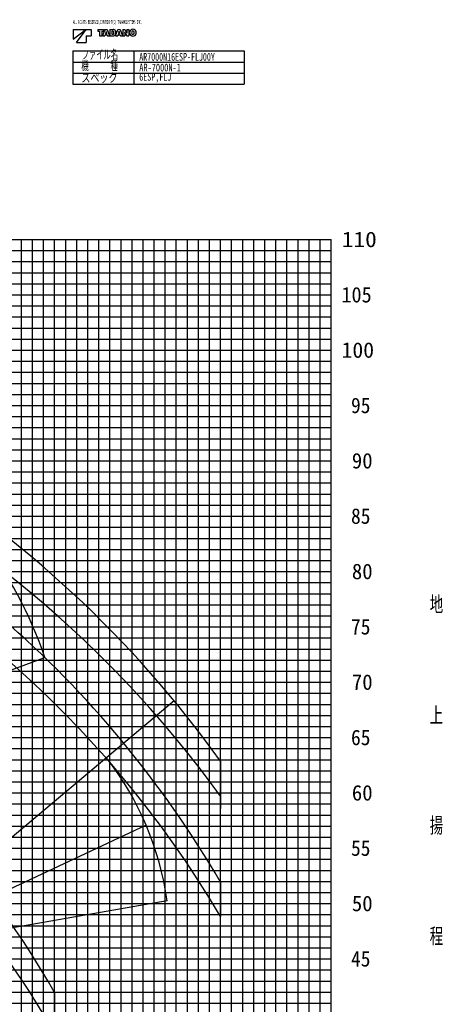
# Model space of a CAD drawing. Extents: x -390590 to 48051, y -92424 to 51651.
# Tile 37 of 37: x 8646 to 46937, y -37309 to 51651. Entities that reach past the tile are written whole.
import ezdxf

# ---------------------------------------------------------------- set-up
doc = ezdxf.new("R2010")
doc.units = 0
doc.layers.get('0').update_dxf_attribs({"linetype": 'CONTINUOUS'})

msp = doc.modelspace()

# ---------------------------------------------------------------- linework, layer by layer
at = {"color": 7, "linetype": 'Continuous'}
for p, q in [((13472.973985, 50770.229603), (14619.573985, 50770.229603)), ((13472.973985, 49888.229603), (14619.573985, 50770.229603)), ((13472.973985, 50770.229603), (13472.973985, 49888.229603)), ((13766.973985, 49594.229603), (14648.973985, 50770.229603)), ((14648.973985, 50770.229603), (15119.373985, 50770.229603)), ((15119.373985, 50770.229603), (15119.373985, 50182.229603)), ((15707.373985, 50770.229603), (16221.453985, 50770.229603)), ((15707.373985, 50770.229603), (15707.373985, 50610.629603)), ((16354.509985, 50770.229603), (16141.737985, 50182.229603)), ((16221.453985, 50770.229603), (16221.453985, 50610.629603)), ((16354.509985, 50770.229603), (16555.437985, 50770.229603)), ((16555.437985, 50770.229603), (16768.209985, 50182.229603)), ((16799.289985, 50770.229603), (17093.037985, 50770.229603)), ((16799.289985, 50770.229603), (16799.289985, 50182.229603)), ((17310.429985, 50182.229603), (17523.201985, 50770.229603)), ((17523.201985, 50770.229603), (17724.045985, 50770.229603)), ((17724.045985, 50770.229603), (17936.901985, 50182.229603)), ((17967.813985, 50770.229603), (18142.281985, 50770.229603)), ((17967.813985, 50770.229603), (17967.813985, 50182.229603)), ((18142.281985, 50770.229603), (18315.489985, 50488.409603)), ((18340.185985, 50770.229603), (18340.185985, 50489.501603)), ((18340.185985, 50770.229603), (18508.689985, 50770.229603)), ((18508.689985, 50770.229603), (18508.689985, 50182.229603)), ((14648.973985, 50182.229603), (14648.973985, 49594.229603)), ((14648.973985, 50182.229603), (15119.373985, 50182.229603)), ((15707.373985, 50610.629603), (15871.425985, 50610.629603)), ((15871.425985, 50610.629603), (15871.425985, 50182.229603)), ((15871.425985, 50182.229603), (16057.569985, 50182.229603)), ((16057.569985, 50610.629603), (16221.453985, 50610.629603)), ((16057.569985, 50610.629603), (16057.569985, 50182.229603)), ((16141.737985, 50182.229603), (16333.761985, 50182.229603)), ((16360.221985, 50267.909603), (16333.761985, 50182.229603)), ((16360.221985, 50267.909603), (16549.725985, 50267.909603)), ((16442.457985, 50534.525603), (16398.441985, 50391.977603)), ((16398.441985, 50391.977603), (16511.337985, 50391.977603)), ((16452.957985, 50581.145603), (16457.073985, 50581.145603)), ((16467.489985, 50534.525603), (16511.337985, 50391.977603)), ((16549.725985, 50267.909603), (16576.017985, 50182.229603)), ((16576.017985, 50182.229603), (16768.209985, 50182.229603)), ((16799.289985, 50182.229603), (17078.925985, 50182.229603)), ((16973.505985, 50625.413603), (17050.197985, 50625.413603)), ((16973.505985, 50625.413603), (16973.505985, 50329.901603)), ((16973.505985, 50329.901603), (17049.357985, 50329.901603)), ((17310.429985, 50182.229603), (17502.537985, 50182.229603)), ((17528.829985, 50267.909603), (17502.537985, 50182.229603)), ((17528.829985, 50267.909603), (17718.417985, 50267.909603)), ((17611.149985, 50534.525603), (17567.217985, 50391.977603)), ((17567.217985, 50391.977603), (17680.113985, 50391.977603)), ((17621.649985, 50581.145603), (17625.597985, 50581.145603)), ((17636.181985, 50534.525603), (17680.113985, 50391.977603)), ((17718.417985, 50267.909603), (17744.793985, 50182.229603)), ((17744.793985, 50182.229603), (17936.901985, 50182.229603)), ((17967.813985, 50182.229603), (18136.401985, 50182.229603)), ((18133.629985, 50507.225603), (18136.989985, 50507.225603)), ((18136.401985, 50462.957603), (18136.401985, 50182.229603)), ((18161.097985, 50463.965603), (18334.305985, 50182.229603)), ((18334.305985, 50182.229603), (18508.689985, 50182.229603)), ((18339.597985, 50445.149603), (18342.873985, 50445.149603)), ((13766.973985, 49594.229603), (14648.973985, 49594.229603)), ((13446.441865, 48823.921789), (13446.441865, 45823.921789)), ((13446.441865, 48823.921789), (28929.209982, 48823.921789)), ((18973.281709, 48823.921789), (18973.281709, 45823.921789)), ((28929.209982, 48823.921789), (28929.209982, 45823.921789)), ((13446.441865, 47823.921789), (28929.209982, 47823.921789)), ((13446.441865, 46823.921789), (28929.209982, 46823.921789)), ((13446.441865, 45823.921789), (28929.209982, 45823.921789))]:
    msp.add_line(p, q, dxfattribs=at)
at = {"color": 14, "linetype": 'Continuous'}
for p, q in [((-53195.598487, 31791.198959), (36804.401513, 31791.198959)), ((11804.401513, -78208.801041), (11804.401513, 31791.198959)), ((16804.401513, -78208.801041), (16804.401513, 31791.198959)), ((21804.401513, -78208.801041), (21804.401513, 31791.198959)), ((26804.401513, -78208.801041), (26804.401513, 31791.198959)), ((31804.401513, -78208.801041), (31804.401513, 31791.198959)), ((36804.401513, -78208.801041), (36804.401513, 31791.198959)), ((-53195.598487, 26791.198959), (36804.401513, 26791.198959)), ((-41182.809801, 21791.198959), (36804.401513, 21791.198959)), ((-41831.399472, 16791.198959), (36804.401513, 16791.198959)), ((-42534.10368, 11791.198959), (36804.401513, 11791.198959)), ((-43235.726166, 6791.198959), (36804.401513, 6791.198959)), ((-43938.430374, 1791.198959), (36804.401513, 1791.198959)), ((-44602.888134, -3208.801041), (36804.401513, -3208.801041)), ((-44556.912349, -8208.801041), (36804.401513, -8208.801041)), ((-44406.749672, -13208.801041), (36804.401513, -13208.801041)), ((-46282.150655, -18208.801041), (36804.401513, -18208.801041)), ((-17195.598487, -23208.801041), (36804.401513, -23208.801041)), ((-47641.107197, -28208.801041), (36804.401513, -28208.801041)), ((-48287.260016, -33208.801041), (36804.401513, -33208.801041))]:
    msp.add_line(p, q, dxfattribs=at)
at = {"color": 252, "linetype": 'Continuous'}
for p, q in [((8804.401513, -78208.801041), (8804.401513, 31791.198959)), ((9804.401513, -78208.801041), (9804.401513, 31791.198959)), ((10804.401513, -78208.801041), (10804.401513, 31791.198959)), ((12804.401513, -78208.801041), (12804.401513, 31791.198959)), ((13804.401513, -78208.801041), (13804.401513, 31791.198959)), ((14804.401513, -78208.801041), (14804.401513, 31791.198959)), ((15804.401513, -78208.801041), (15804.401513, 31791.198959)), ((17804.401513, -78208.801041), (17804.401513, 31791.198959)), ((18804.401513, -78208.801041), (18804.401513, 31791.198959)), ((19804.401513, -78208.801041), (19804.401513, 31791.198959)), ((20804.401513, -78208.801041), (20804.401513, 31791.198959)), ((22804.401513, -78208.801041), (22804.401513, 31791.198959)), ((23804.401513, -78208.801041), (23804.401513, 31791.198959)), ((24804.401513, -78208.801041), (24804.401513, 31791.198959)), ((25804.401513, -78208.801041), (25804.401513, 31791.198959)), ((27804.401513, -78208.801041), (27804.401513, 31791.198959)), ((28804.401513, -78208.801041), (28804.401513, 31791.198959)), ((29804.401513, -78208.801041), (29804.401513, 31791.198959)), ((30804.401513, -78208.801041), (30804.401513, 31791.198959)), ((32804.401513, -78208.801041), (32804.401513, 31791.198959)), ((33804.401513, -78208.801041), (33804.401513, 31791.198959)), ((34804.401513, -78208.801041), (34804.401513, 31791.198959)), ((35804.401513, -78208.801041), (35804.401513, 31791.198959)), ((-53195.598487, 30791.198959), (36804.401513, 30791.198959)), ((-53195.598487, 29791.198959), (36804.401513, 29791.198959)), ((-53195.598487, 28791.198959), (36804.401513, 28791.198959)), ((-36195.598487, 27791.198959), (36804.401513, 27791.198959)), ((-26195.598487, 25791.198959), (36804.401513, 25791.198959)), ((-40761.258417, 24791.198959), (36804.401513, 24791.198959)), ((-40901.775545, 23791.198959), (36804.401513, 23791.198959)), ((-39791.269335, 22791.198959), (36804.401513, 22791.198959)), ((-41323.326929, 20791.198959), (36804.401513, 20791.198959)), ((-18195.598487, 19791.198959), (36804.401513, 19791.198959)), ((-41604.361185, 18791.198959), (36804.401513, 18791.198959)), ((-41744.878312, 17791.198959), (36804.401513, 17791.198959)), ((-13195.598487, 15791.198959), (36804.401513, 15791.198959)), ((-41157.053099, 14791.198959), (36804.401513, 14791.198959)), ((-42253.021997, 13791.198959), (36804.401513, 13791.198959)), ((-42393.562838, 12791.198959), (36804.401513, 12791.198959)), ((-42674.644522, 10791.198959), (36804.401513, 10791.198959)), ((-42815.185363, 9791.198959), (36804.401513, 9791.198959)), ((-42954.644483, 8791.198959), (36804.401513, 8791.198959)), ((-43095.185325, 7791.198959), (36804.401513, 7791.198959)), ((-43376.267008, 5791.198959), (36804.401513, 5791.198959)), ((-43516.807849, 4791.198959), (36804.401513, 4791.198959)), ((-43657.348691, 3791.198959), (36804.401513, 3791.198959)), ((-43797.889532, 2791.198959), (36804.401513, 2791.198959)), ((-44040.724768, 791.198959), (36804.401513, 791.198959)), ((-44181.26561, -208.801041), (36804.401513, -208.801041)), ((-43348.822299, -1208.801041), (36804.401513, -1208.801041)), ((-44462.347293, -2208.801041), (36804.401513, -2208.801041)), ((-44565.143995, -4208.801041), (36804.401513, -4208.801041)), ((-44521.827863, -5208.801041), (36804.401513, -5208.801041)), ((-44576.598389, -6208.801041), (36804.401513, -6208.801041)), ((-44546.185383, -7208.801041), (36804.401513, -7208.801041)), ((-44567.639314, -9208.801041), (36804.401513, -9208.801041)), ((-44610.156301, -10208.801041), (36804.401513, -10208.801041)), ((-44889.324881, -11208.801041), (36804.401513, -11208.801041)), ((-45438.905647, -12208.801041), (36804.401513, -12208.801041)), ((-44660.145909, -14208.801041), (36804.401513, -14208.801041)), ((-45860.528151, -15208.801041), (36804.401513, -15208.801041)), ((-46001.068986, -16208.801041), (36804.401513, -16208.801041)), ((-46141.609821, -17208.801041), (36804.401513, -17208.801041)), ((-46422.69149, -19208.801041), (36804.401513, -19208.801041)), ((-46563.232325, -20208.801041), (36804.401513, -20208.801041)), ((-46657.321354, -21208.801041), (36804.401513, -21208.801041)), ((-46797.862188, -22208.801041), (36804.401513, -22208.801041)), ((-47078.943858, -24208.801041), (36804.401513, -24208.801041)), ((-47219.484692, -25208.801041), (36804.401513, -25208.801041)), ((-47360.025527, -26208.801041), (36804.401513, -26208.801041)), ((-47500.566362, -27208.801041), (36804.401513, -27208.801041)), ((-47781.648031, -29208.801041), (36804.401513, -29208.801041)), ((-47922.188866, -30208.801041), (36804.401513, -30208.801041)), ((-48006.178367, -31208.801041), (36804.401513, -31208.801041)), ((-48146.719202, -32208.801041), (36804.401513, -32208.801041)), ((-48427.800851, -34208.801041), (36804.401513, -34208.801041)), ((-48568.341686, -35208.801041), (36804.401513, -35208.801041)), ((-48708.88252, -36208.801041), (36804.401513, -36208.801041)), ((-48849.423355, -37208.801041), (36804.401513, -37208.801041))]:
    msp.add_line(p, q, dxfattribs=at)
at = {"color": 151, "linetype": 'Continuous'}
for p, q in [((-21543.330975, -17798.33899), (10919.665183, -5982.774673)), ((22616.182427, -9901.698619), (-4380.402823, -32554.523345)), ((26804.401513, -15346.245606), (26804.401513, -18518.03798)), ((20081.292254, -21133.27393), (-4615.168123, -32649.422534)), ((26804.401513, -26278.479046), (26804.401513, -29371.347783)), ((21969.051774, -27948.495317), (-4866.495708, -32680.32638)), ((11804.401513, -36245.896358), (11804.401513, -39938.532149))]:
    msp.add_line(p, q, dxfattribs=at)
at = {"color": 102, "linetype": 'Continuous'}
msp.add_line((26804.401513, -16612.707816), (26804.401513, -19618.446962), dxfattribs=at)
at = {"color": 7, "linetype": 'Continuous'}
for centre, radius, start, end in [((17093.037985, 50539.733603), 230.48928, 23.9328, 90), ((18849.981985, 50519.237603), 260.03964, 107.346, 153.043), ((18878.037985, 50428.937603), 354.59844, 72.7367, 107.323), ((18906.093985, 50519.237603), 260.03796, 27.0618, 72.7366), ((16147.617985, 50625.413603), 308.47992, 342.867, 351.73902), ((16762.245985, 50625.413603), 308.47908, 188.261, 197.133), ((17049.357985, 50436.329603), 106.38012, 270, 340.276), ((17050.197985, 50521.925603), 103.42332, 22.2133, 90), ((17078.925985, 50433.389603), 251.1726, 270, 341.626), ((16938.057985, 50476.229603), 224.5782, 340.276, 22.213), ((16949.901985, 50476.229603), 387.1014, 341.626, 23.9327), ((17316.309985, 50625.413603), 308.47992, 342.867, 351.73902), ((17930.937985, 50625.413603), 308.47908, 188.261, 197.133), ((17758.065985, 50462.957603), 378.23772, 0, 6.7299), ((18659.301985, 50770.229603), 584.85168, 206.723, 211.578), ((17817.201985, 50182.229603), 584.84916, 26.7228, 31.5781), ((18718.521985, 50489.501603), 378.23772, 180, 186.73), ((18934.149985, 50476.229603), 354.59844, 152.861, 207.131), ((18849.981985, 50433.137603), 260.03712, 206.967, 252.685), ((19065.609985, 50476.229603), 298.452, 165.132, 194.869), ((18878.037985, 50523.437603), 354.59844, 252.699, 287.263), ((18878.037985, 50525.369603), 104.47248, 14.6894, 164.799), ((18878.037985, 50427.089603), 104.47332, 195.203, 345.311), ((18690.381985, 50476.229603), 298.452, 345.311, 14.6886), ((18906.093985, 50433.137603), 260.03964, 287.263, 332.938), ((18821.841985, 50476.229603), 354.59844, 332.938, 27.062)]:
    msp.add_arc(centre, radius, start, end, dxfattribs=at)
at = {"color": 151, "linetype": 'Continuous'}
for centre, radius, start, end in [((-55095.598487, -74014.67265), 100745.19508, 35.615624, 81.522962), ((-54845.610291, -77533.882499), 100745.19508, 35.859042, 66.656637), ((-55095.598487, -74014.67265), 94796.382736, 30.236177, 67.861905), ((-22356.81269, -17079.423307), 35077.90745, 18.441905, 58.441905), ((-54845.610292, -77533.882499), 94796.382726, 30.534893, 67.861905), ((-55095.598487, -74014.67265), 76825.064026, 29.447148, 81.374427), ((-55095.598487, -77707.30844), 76825.064026, 29.447148, 81.374427)]:
    msp.add_arc(centre, radius, start, end, dxfattribs=at)
at = {"color": 102, "linetype": 'Continuous'}
msp.add_arc((-4858.200924, -31710.36319), 27089.72383, 7.982288, 37.982288, dxfattribs=at)

# ---------------------------------------------------------------- texts
at = {"color": 7, "linetype": 'Continuous'}
for s, insert, char_height, attachment_point in [('\\W0.448000;\\A1;ALL RIGHTS RESERVED,COPYRIGHT(C) TADANOSYSTEMS INC.', (13452.211997, 51611.913385), 336, 1), ('\\W0.586613;\\A1;ファイル名', (14247.781782, 48017.247861), 800, 7), ('\\W0.629770;\\A1;AR7000N16ESP-FLJ00Y', (19451.425731, 47931.452525), 700, 7), ('\\W0.586320;\\A1;機\u3000\u3000\u3000種', (14224.670958, 46999.591611), 800, 7), ('\\W0.657842;\\A1;AR-7000N-1', (19454.700831, 46966.536509), 700, 7), ('\\W0.729327;\\A1;スペック', (14220.455782, 45912.549863), 800, 7), ('\\W0.634027;\\A1;6ESP,FLJ', (19451.922327, 45958.735239), 700, 7), ('\\W1.107249;\\A1;110', (37758.114346, 31791.169559), 1400, 4), ('\\W0.959616;\\A1;105', (37723.666607, 26791.169559), 1400, 4), ('\\W1.028160;\\A1;100', (37739.660229, 21791.169559), 1400, 4), ('\\W0.922708;\\A1; 95', (37715.05468, 16791.169559), 1400, 4), ('\\W0.985907;\\A1; 90', (37729.801119, 11791.169559), 1400, 4), ('\\W0.922708;\\A1; 85', (37715.05468, 6791.169559), 1400, 4), ('\\W0.985907;\\A1; 80', (37729.801119, 1791.169559), 1400, 4), ('\\W0.666400;\\A1;地', (45709.640917, -1213.326322), 1400, 4), ('\\W0.922708;\\A1; 75', (37715.05468, -3208.830441), 1400, 4), ('\\W0.985907;\\A1; 70', (37729.801119, -8208.830441), 1400, 4), ('\\W0.666400;\\A1;上', (45709.640917, -11213.326546), 1400, 4), ('\\W0.922708;\\A1; 65', (37715.05468, -13208.830441), 1400, 4), ('\\W0.985907;\\A1; 60', (37729.801119, -18208.830441), 1400, 4), ('\\W0.666400;\\A1;揚', (45709.640917, -21213.326769), 1400, 4), ('\\W0.922708;\\A1; 55', (37715.05468, -23208.830441), 1400, 4), ('\\W0.985907;\\A1; 50', (37729.801119, -28208.830441), 1400, 4), ('\\W0.666400;\\A1;程', (45709.640917, -31213.326993), 1400, 4), ('\\W0.922708;\\A1; 45', (37715.05468, -33208.830553), 1400, 4)]:
    msp.add_mtext(s, dxfattribs=dict(at, insert=insert, char_height=char_height, attachment_point=attachment_point))

doc.saveas('drawing.dxf')
